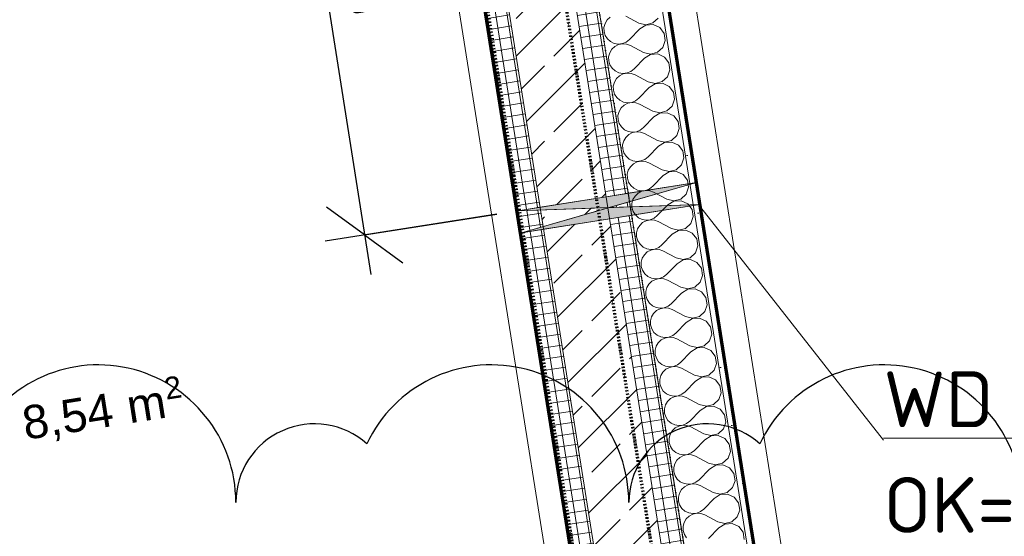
# Model space of a CAD drawing. Header units: millimetres. Extents: x 1523 to 74423, y -42059 to 10268.
# Tile 39 of 77: x 39828 to 42036, y -24454 to -23295. Entities that reach past the tile are written whole.
import ezdxf

# ---------------------------------------------------------------- set-up
doc = ezdxf.new("R2010")
doc.units = ezdxf.units.MM
for name, pattern in [('_Projekt 07 -  _  -  _  -  _  -', [7.5, 3.5, -2, 0, -2]), ('CAx_nichtHalbton', [20001.0584, 10000, -0.5292, 10000, -0.5292]), ('IMPORT-STRICHPUNKT _7_', [20, 10, -5, 0, -5])]:
    doc.linetypes.add(name, pattern=pattern)
for name, color, linetype, lineweight, true_color in [('90 A--Achsraster _1_50_', 7, 'IMPORT-STRICHPUNKT _7_', 13, 0x656565), ('AD', 1, 'Continuous', 13, 0xff0000), ('G-____-REVC-OTLN', 1, 'Continuous', 25, 0xff0000), ('Neubau_10 A--Wand innen _tragend_', 7, 'Continuous', 13, 0x656565), ('Neubau_20 A--Gründungsbelag', 7, 'Continuous', 13, 0x656565), ('Neubau_80 A--Raum', 7, 'Continuous', 13, 0x656565), ('Sockelbeschichtung Sprühnebel', 7, 'Continuous', 13, 0x656565), ('Xref_706_5_--_ÜP_-1_000_16_Übersichtsplan UG_IFC 2025_01_13_dwg', 7, 'Continuous', 13, 0x767676), ('XX', 7, 'Continuous', 18, 0x804040)]:
    doc.layers.add(name, color=color, linetype=linetype, lineweight=lineweight, true_color=true_color)
for name, color, linetype, lineweight in [('AD_Detail', 7, 'Continuous', 13), ('Ax-50_BM-Bem', 7, 'Continuous', 9), ('Ax_BM-Bem', 7, 'Continuous', 9), ('GB_HLS-OBJ', 7, 'Continuous', 18), ('M-EQPM-___-IDEN', 7, 'Continuous', 9)]:
    doc.layers.add(name, color=color, linetype=linetype, lineweight=lineweight)
doc.styles.add('Arial', font='arial.ttf', dxfattribs={"height": 75})
doc.styles.add('Arial_1', font='arial.ttf', dxfattribs={"height": 49.5})
doc.styles.add('ISOCPEUR', font='isocpeur.ttf', dxfattribs={"height": 125})
doc.styles.add('ISOCPEUR_2', font='isocpeur.ttf', dxfattribs={"height": 90})
doc.dimstyles.new('KI_1_8_mm_Isocpeur__cm_m__Aufrundung_auf_5_mm_ELT_Gesamtbemaßung_1', dxfattribs={"dimscale": 304.8, "dimtxt": 89.638306, "dimasz": 0.492126, "dimexe": 0.295276, "dimexo": 0.0625, "dimgap": 0.049213, "dimtad": 1, "dimlfac": 0.001, "dimrnd": 0.005, "dimzin": 0, "dimdsep": 46, "dimtxsty": 'ISOCPEUR_2', "dimblk1": 'OBLIQUE', "dimblk2": 'OBLIQUE', "dimsah": 1, "dimcen": 0.09, "dimdle": 0.295276, "dimadec": 0, "dimazin": 0, "dimtfac": 1, "dimtdec": 4, "dimtix": 1, "dimtmove": 0, "dimatfit": 3, "dimfxl": 0.984252, "dimfxlon": 1, "dimtvp": 1, "dimtfill": 1, "dimtolj": 1, "dimtzin": 0, "dimlwd": 25, "dimlwe": 25, "dimarcsym": 2})
pattern_1 = [(185.336, (0, 0), (-2.324905, 24.8916616), []), (275.336, (0, 0), (24.8916616, 2.324905), [])]

# ---------------------------------------------------------------- blocks, each defined once
blk = doc.blocks.new('SuD_WD_RB Allgemein - SuD_WD_RB Allgemein-38426181-SuD_-1UG gesamt Plot  - Blatt 1')
at = {"layer": 'AD', "lineweight": 18}
blk.add_hatch(color=256, dxfattribs=at).paths.add_polyline_path([(0, -25), (-202.5, 0), (-405, -25), (-7.9, -25)])
at = {"layer": 'AD_Detail', "lineweight": 18, "true_color": 0xff0000}
blk.add_hatch(color=1, dxfattribs=at).paths.add_polyline_path([(0, 25), (-405, 25), (-202.5, 0)])
at = {"layer": 'AD', "color": 7}
for p, q in [((-405, -25), (0, 25)), ((-405, 25), (0, -25)), ((-405, -25), (-405, 25)), ((-405, 25), (0, 25)), ((0, 25), (0, -25)), ((0, -25), (-405, -25))]:
    blk.add_line(p, q, dxfattribs=at)
at = {"layer": 'AD_Detail'}
for p, q in [((0, 25), (-405, 25)), ((-405, 25), (-202.5, 0)), ((-202.5, 0), (0, 25)), ((-202.5, 0), (-405, -25)), ((0, -25), (-202.5, 0)), ((-405, -25), (0, -25))]:
    blk.add_line(p, q, dxfattribs=at)
blk = doc.blocks.new('Xref_706_5_--_ÜP_-1_000_11_Übersichtsplan UG_IFC 2024_09_30_dwg__X82-41959648-SuD_-1UG gesamt Plot  - Blatt 1')
at = {"layer": 'Neubau_10 A--Wand innen _tragend_', "color": 9, "true_color": 0xcbcbcb, "flags": 128}
for points in [[(14456.9, -89103.8), (14461.7, -89111.7), (14464.2, -89120.5), (14464.2, -89129.7), (14461.7, -89138.6), (14456.8, -89146.4), (14450, -89152.6), (14441.8, -89156.7), (14432.7, -89158.4), (14423.6, -89157.5), (14415, -89154.2), (14407.6, -89148.7), (14402.1, -89141.3), (14398.7, -89132.8), (14397.9, -89123.6), (14399.5, -89114.6), (14403.6, -89106.3), (14422.3, -89078.8), (14427.9, -89063.5), (14425.6, -89047.4), (14416, -89034.3), (14401.4, -89027.3), (14385.2, -89028.1), (14371.2, -89036.4), (14362.9, -89050.4), (14362.1, -89066.6), (14369.1, -89081.2), (14390.3, -89106.9)], [(14523.5, -89100.7), (14528.3, -89108.6), (14530.8, -89117.4), (14530.8, -89126.6), (14528.2, -89135.5), (14523.4, -89143.3), (14516.6, -89149.5), (14508.4, -89153.6), (14499.3, -89155.2), (14490.2, -89154.4), (14481.6, -89151.1), (14474.2, -89145.6), (14468.7, -89138.2), (14465.3, -89129.7), (14464.5, -89120.5), (14466.1, -89111.5), (14470.2, -89103.2), (14488.9, -89075.6), (14494.5, -89060.4), (14492.2, -89044.3), (14482.6, -89031.2), (14468, -89024.2), (14451.8, -89025), (14437.8, -89033.3), (14429.5, -89047.2), (14428.7, -89063.5), (14435.7, -89078.1), (14456.9, -89103.8)], [(14590.1, -89097.6), (14594.9, -89105.5), (14597.4, -89114.3), (14597.4, -89123.5), (14594.8, -89132.4), (14590, -89140.2), (14583.2, -89146.4), (14575, -89150.5), (14565.9, -89152.1), (14556.8, -89151.3), (14548.2, -89148), (14540.8, -89142.5), (14535.3, -89135.1), (14531.9, -89126.6), (14531.1, -89117.4), (14532.7, -89108.4), (14536.8, -89100.1), (14555.5, -89072.5), (14561.1, -89057.3), (14558.8, -89041.2), (14549.2, -89028.1), (14534.6, -89021.1), (14518.3, -89021.9), (14504.4, -89030.2), (14496.1, -89044.1), (14495.3, -89060.4), (14502.3, -89075), (14523.5, -89100.7)], [(14656.7, -89094.5), (14661.5, -89102.4), (14664, -89111.2), (14664, -89120.4), (14661.4, -89129.2), (14656.6, -89137.1), (14649.8, -89143.3), (14641.5, -89147.4), (14632.5, -89149), (14623.4, -89148.2), (14614.8, -89144.9), (14607.4, -89139.4), (14601.9, -89132), (14598.5, -89123.5), (14597.7, -89114.3), (14599.3, -89105.3), (14603.4, -89097), (14622.1, -89069.4), (14627.7, -89054.2), (14625.4, -89038.1), (14615.8, -89025), (14601.2, -89018), (14584.9, -89018.8), (14571, -89027.1), (14562.7, -89041), (14561.9, -89057.3), (14568.9, -89071.9), (14590.1, -89097.6)], [(14716.4, -89140.2), (14708.1, -89144.2), (14699.1, -89145.9), (14689.9, -89145.1), (14681.4, -89141.8), (14674, -89136.3), (14668.5, -89128.9), (14665.1, -89120.4), (14664.3, -89111.2), (14665.9, -89102.2), (14670, -89093.9), (14688.7, -89066.3), (14694.3, -89051.1), (14692, -89035), (14682.4, -89021.9), (14667.8, -89014.9), (14651.5, -89015.7), (14637.6, -89024), (14629.2, -89037.9), (14628.5, -89054.2), (14635.4, -89068.8), (14656.7, -89094.5)], [(14734.4, -89011.8), (14718.1, -89012.6), (14704.2, -89020.9), (14695.8, -89034.8), (14695.1, -89051.1), (14702, -89065.7), (14723.3, -89091.4)], [(13990.7, -89125.6), (13995.5, -89133.4), (13998, -89142.2), (13998, -89151.4), (13995.5, -89160.3), (13990.6, -89168.1), (13983.8, -89174.3), (13975.6, -89178.4), (13966.6, -89180.1), (13957.4, -89179.2), (13948.8, -89175.9), (13941.5, -89170.4), (13935.9, -89163.1), (13932.6, -89154.5), (13931.7, -89145.3), (13933.4, -89136.3), (13937.4, -89128), (13956.2, -89100.5), (13961.8, -89085.2), (13959.5, -89069.2), (13949.9, -89056.1), (13935.2, -89049.1), (13919, -89049.8), (13905.1, -89058.1), (13896.7, -89072.1), (13895.9, -89088.3), (13902.9, -89103), (13924.1, -89128.7)], [(14057.3, -89122.5), (14062.1, -89130.3), (14064.6, -89139.1), (14064.6, -89148.3), (14062.1, -89157.2), (14057.2, -89165), (14050.4, -89171.2), (14042.2, -89175.3), (14033.2, -89177), (14024, -89176.1), (14015.4, -89172.8), (14008.1, -89167.3), (14002.5, -89160), (13999.2, -89151.4), (13998.3, -89142.2), (14000, -89133.2), (14004, -89124.9), (14022.8, -89097.4), (14028.4, -89082.1), (14026.1, -89066), (14016.5, -89053), (14001.8, -89046), (13985.6, -89046.7), (13971.7, -89055), (13963.3, -89069), (13962.5, -89085.2), (13969.5, -89099.9), (13990.7, -89125.6)], [(14123.9, -89119.4), (14128.7, -89127.2), (14131.2, -89136), (14131.2, -89145.2), (14128.7, -89154.1), (14123.8, -89161.9), (14117, -89168.1), (14108.8, -89172.2), (14099.8, -89173.9), (14090.6, -89173), (14082, -89169.7), (14074.7, -89164.2), (14069.1, -89156.9), (14065.8, -89148.3), (14064.9, -89139.1), (14066.6, -89130.1), (14070.6, -89121.8), (14089.4, -89094.3), (14095, -89079), (14092.7, -89062.9), (14083.1, -89049.9), (14068.4, -89042.9), (14052.2, -89043.6), (14038.2, -89051.9), (14029.9, -89065.9), (14029.1, -89082.1), (14036.1, -89096.8), (14057.3, -89122.5)], [(14190.5, -89116.3), (14195.3, -89124.1), (14197.8, -89132.9), (14197.8, -89142.1), (14195.3, -89151), (14190.4, -89158.8), (14183.6, -89165), (14175.4, -89169.1), (14166.3, -89170.8), (14157.2, -89169.9), (14148.6, -89166.6), (14141.3, -89161.1), (14135.7, -89153.7), (14132.4, -89145.2), (14131.5, -89136), (14133.2, -89127), (14137.2, -89118.7), (14156, -89091.2), (14161.5, -89075.9), (14159.3, -89059.8), (14149.7, -89046.8), (14135, -89039.8), (14118.8, -89040.5), (14104.8, -89048.8), (14096.5, -89062.8), (14095.7, -89079), (14102.7, -89093.6), (14123.9, -89119.4)], [(14257.1, -89113.1), (14261.9, -89121), (14264.4, -89129.8), (14264.4, -89139), (14261.9, -89147.9), (14257, -89155.7), (14250.2, -89161.9), (14242, -89166), (14232.9, -89167.7), (14223.8, -89166.8), (14215.2, -89163.5), (14207.9, -89158), (14202.3, -89150.6), (14199, -89142.1), (14198.1, -89132.9), (14199.8, -89123.9), (14203.8, -89115.6), (14222.6, -89088.1), (14228.1, -89072.8), (14225.9, -89056.7), (14216.2, -89043.6), (14201.6, -89036.7), (14185.4, -89037.4), (14171.4, -89045.7), (14163.1, -89059.7), (14162.3, -89075.9), (14169.3, -89090.5), (14190.5, -89116.3)], [(14323.7, -89110), (14328.5, -89117.9), (14331, -89126.7), (14331, -89135.9), (14328.5, -89144.8), (14323.6, -89152.6), (14316.8, -89158.8), (14308.6, -89162.9), (14299.5, -89164.6), (14290.4, -89163.7), (14281.8, -89160.4), (14274.5, -89154.9), (14268.9, -89147.5), (14265.6, -89139), (14264.7, -89129.8), (14266.3, -89120.8), (14270.4, -89112.5), (14289.2, -89085), (14294.7, -89069.7), (14292.5, -89053.6), (14282.8, -89040.5), (14268.2, -89033.5), (14252, -89034.3), (14238, -89042.6), (14229.7, -89056.6), (14228.9, -89072.8), (14235.9, -89087.4), (14257.1, -89113.1)], [(14390.3, -89106.9), (14395.1, -89114.8), (14397.6, -89123.6), (14397.6, -89132.8), (14395.1, -89141.7), (14390.2, -89149.5), (14383.4, -89155.7), (14375.2, -89159.8), (14366.1, -89161.5), (14357, -89160.6), (14348.4, -89157.3), (14341, -89151.8), (14335.5, -89144.4), (14332.2, -89135.9), (14331.3, -89126.7), (14332.9, -89117.7), (14337, -89109.4), (14355.7, -89081.9), (14361.3, -89066.6), (14359, -89050.5), (14349.4, -89037.4), (14334.8, -89030.4), (14318.6, -89031.2), (14304.6, -89039.5), (14296.3, -89053.5), (14295.5, -89069.7), (14302.5, -89084.3), (14323.7, -89110)], [(13591.2, -89144.2), (13596, -89152), (13598.5, -89160.9), (13598.5, -89170.1), (13595.9, -89178.9), (13591.1, -89186.7), (13584.3, -89192.9), (13576, -89197), (13567, -89198.7), (13557.8, -89197.9), (13549.3, -89194.5), (13541.9, -89189), (13536.4, -89181.7)], [(13537.9, -89146.7), (13556.6, -89119.1), (13562.2, -89103.8), (13559.9, -89087.8), (13550.3, -89074.7)], [(13657.7, -89141.1), (13662.6, -89148.9), (13665.1, -89157.8), (13665, -89167), (13662.5, -89175.8), (13657.7, -89183.6), (13650.9, -89189.8), (13642.6, -89193.9), (13633.6, -89195.6), (13624.4, -89194.8), (13615.9, -89191.4), (13608.5, -89185.9), (13603, -89178.6), (13599.6, -89170), (13598.7, -89160.9), (13600.4, -89151.8), (13604.5, -89143.6), (13623.2, -89116), (13628.8, -89100.7), (13626.5, -89084.7), (13616.9, -89071.6), (13602.2, -89064.6), (13586, -89065.3), (13572.1, -89073.7), (13563.7, -89087.6), (13563, -89103.8), (13569.9, -89118.5), (13591.2, -89144.2)], [(13724.3, -89138), (13729.2, -89145.8), (13731.7, -89154.7), (13731.6, -89163.9), (13729.1, -89172.7), (13724.3, -89180.5), (13717.5, -89186.7), (13709.2, -89190.8), (13700.2, -89192.5), (13691, -89191.6), (13682.5, -89188.3), (13675.1, -89182.8), (13669.5, -89175.5), (13666.2, -89166.9), (13665.3, -89157.7), (13667, -89148.7), (13671.1, -89140.5), (13689.8, -89112.9), (13695.4, -89097.6), (13693.1, -89081.6), (13683.5, -89068.5), (13668.8, -89061.5), (13652.6, -89062.2), (13638.7, -89070.6), (13630.3, -89084.5), (13629.6, -89100.7), (13636.5, -89115.4), (13657.7, -89141.1)], [(13790.9, -89134.9), (13795.8, -89142.7), (13798.3, -89151.6), (13798.2, -89160.8), (13795.7, -89169.6), (13790.9, -89177.4), (13784.1, -89183.6), (13775.8, -89187.7), (13766.8, -89189.4), (13757.6, -89188.5), (13749, -89185.2), (13741.7, -89179.7), (13736.1, -89172.4), (13732.8, -89163.8), (13731.9, -89154.6), (13733.6, -89145.6), (13737.7, -89137.4), (13756.4, -89109.8), (13762, -89094.5), (13759.7, -89078.5), (13750.1, -89065.4), (13735.4, -89058.4), (13719.2, -89059.1), (13705.3, -89067.5), (13696.9, -89081.4), (13696.1, -89097.6), (13703.1, -89112.3), (13724.3, -89138)], [(13857.5, -89131.8), (13862.4, -89139.6), (13864.8, -89148.5), (13864.8, -89157.6), (13862.3, -89166.5), (13857.5, -89174.3), (13850.7, -89180.5), (13842.4, -89184.6), (13833.4, -89186.3), (13824.2, -89185.4), (13815.6, -89182.1), (13808.3, -89176.6), (13802.7, -89169.3), (13799.4, -89160.7), (13798.5, -89151.5), (13800.2, -89142.5), (13804.3, -89134.2), (13823, -89106.7), (13828.6, -89091.4), (13826.3, -89075.4), (13816.7, -89062.3), (13802, -89055.3), (13785.8, -89056), (13771.9, -89064.4), (13763.5, -89078.3), (13762.7, -89094.5), (13769.7, -89109.2), (13790.9, -89134.9)], [(13924.1, -89128.7), (13928.9, -89136.5), (13931.4, -89145.3), (13931.4, -89154.5), (13928.9, -89163.4), (13924, -89171.2), (13917.2, -89177.4), (13909, -89181.5), (13900, -89183.2), (13890.8, -89182.3), (13882.2, -89179), (13874.9, -89173.5), (13869.3, -89166.2), (13866, -89157.6), (13865.1, -89148.4), (13866.8, -89139.4), (13870.9, -89131.1), (13889.6, -89103.6), (13895.2, -89088.3), (13892.9, -89072.3), (13883.3, -89059.2), (13868.6, -89052.2), (13852.4, -89052.9), (13838.5, -89061.3), (13830.1, -89075.2), (13829.3, -89091.4), (13836.3, -89106.1), (13857.5, -89131.8)]]:
    blk.add_lwpolyline(points, dxfattribs=at)
blk = doc.blocks.new('Xref_706_5_--_ÜP_-1_000_11_Übersichtsplan UG_IFC 2024_09_30_dwg_Standard-Rastermarker_12-41960565-SuD_-1UG gesamt Plot  - Blatt 1')
at = {"layer": '90 A--Achsraster _1_50_', "color": 9, "true_color": 0xcbcbcb}
blk.add_line((111.6, 0), (28500, 0), dxfattribs=at)
blk = doc.blocks.new('Xref_706_5_--_ÜP_-1_000_11_Übersichtsplan UG_IFC 2024_09_30_dwg_PuMi FF_A-U 002_46-41960496-SuD_-1UG gesamt Plot  - Blatt 1')
at = {"layer": 'Neubau_80 A--Raum', "attachment_point": 1, "rotation": 92.6681, "line_spacing_factor": 0.941778}
for s, insert, char_height, width, style in [('2', (9998.5, -90643.6), 49.5, 46.058, 'Arial_1'), (' m', (10018, -90761.1), 75, 138.65, 'Arial'), ('8,54', (10027.7, -90968.4), 75, 244.244, 'Arial')]:
    blk.add_mtext(s, dxfattribs=dict(at, insert=insert, char_height=char_height, width=width, style=style))
blk = doc.blocks.new('Xref_706_5_--_ÜP_-1_000_16_Übersichtsplan UG_IFC 2025_01_13_dwg-35469238-SuD_-1UG gesamt Plot  - Blatt 1')
at = {"layer": 'Neubau_10 A--Wand innen _tragend_', "true_color": 0xcbcbcb}
h = blk.add_hatch(dxfattribs=at)
h.set_pattern_fill('FP_12', color=9, style=0, pattern_type=2)
h.set_pattern_definition([(86.336, (0, 0), (-86.42598, 5.53439), [0, -50]), (86.336, (-41.615, 27.72), (-86.42598, 5.53439), [0, -50])])
h.paths.add_polyline_path([(20139.4, -88105.8), (20138, -88090.8), (17056.4, -88378.7), (17057.8, -88393.6), (18057.1, -88300.2), (18055.7, -88285.4), (18059, -88300.1), (18105.1, -88295.8), (18105.5, -88280.7), (18106.9, -88295.6), (20137, -88106)])
h = blk.add_hatch(dxfattribs=at)
h.set_pattern_fill('FP_10', color=9, style=0, pattern_type=2)
h.set_pattern_definition(pattern_1)
h.paths.add_polyline_path([(20157, -88294.9), (20152.4, -88245.1), (18119.9, -88435), (18124.6, -88484.8), (20149.2, -88295.7)])
h.paths.add_polyline_path([(18100, -88487.1), (18099.4, -88484.7), (18099.4, -88487.1)])
h.paths.add_polyline_path([(18099.4, -88484.7), (18100.9, -88436.8), (18089.2, -88437.9), (18099.4, -88484.7)])
h.paths.add_polyline_path([(18074.8, -88489.4), (18070.1, -88439.6), (16916.5, -88547.4), (16871.3, -88601.8), (18074.8, -88489.4)])
h = blk.add_hatch(dxfattribs=at)
h.set_pattern_fill('FP_5', color=9, style=0, pattern_type=2)
h.set_pattern_definition([(131.336, (0, 0), (90.10192, 79.25683), []), (131.336, (-45.05, -39.63), (90.10192, 79.25683), [90, -30])])
h.paths.add_polyline_path([(20171, -88444.3), (20157, -88294.9), (18124.6, -88484.8), (18138.5, -88634.1), (20147.3, -88446.5)])
h.paths.add_polyline_path([(18132.3, -88634.7), (18100, -88487.1), (18099.4, -88487.1), (18094.9, -88638.2), (18096.6, -88638)])
h.paths.add_polyline_path([(18088.7, -88638.8), (18074.8, -88489.4), (16871.3, -88601.8), (16735.9, -88765.1), (18082.6, -88639.4)])
h = blk.add_hatch(dxfattribs=at)
h.set_pattern_fill('FP_10', color=9, style=0, pattern_type=2)
h.set_pattern_definition(pattern_1)
h.paths.add_polyline_path([(20175.6, -88494.1), (20171, -88444.3), (18138.5, -88634.1), (18143.2, -88683.9), (20167.8, -88494.8)])
h.paths.add_polyline_path([(18143.1, -88683.9), (18132.3, -88634.7), (18094.9, -88638.2), (18093.4, -88688.6), (18142.7, -88684)])
h.paths.add_polyline_path([(18093.4, -88688.6), (18088.7, -88638.8), (16735.9, -88765.1), (16690.8, -88819.6), (18092.9, -88688.6)])
at = {"layer": 'Neubau_10 A--Wand innen _tragend_', "color": 9, "true_color": 0xcbcbcb, "flags": 128}
for points in [[(14993.5, -88927.9), (16686.2, -88769.8), (22013, -88272.2), (22226.9, -90562.3), (22238.5, -90686.7), (22239.9, -90701.7), (22593.4, -90668.6), (22592, -90653.7), (22580.3, -90529.2), (22333.4, -87885.8), (22318.5, -87887.1), (20138, -88090.8), (18105.5, -88280.7)], [(16940.2, -88264), (16938.8, -88249), (17043.4, -88239.3), (17044.8, -88254.2), (17047.6, -88284.3), (17032.6, -88285.7), (16893.2, -88298.7), (16843.5, -88303.4), (16694.1, -88317.3), (16644.3, -88322), (16641.5, -88291.9), (17029.8, -88255.6), (17041.5, -88380.1), (17042.8, -88395), (22319.9, -87902.1), (22565.4, -90530.6), (22577, -90655.1), (22188.7, -90691.4)], [(22437.6, -90668.1), (22426, -90543.7), (22193.5, -88054.5), (16667.6, -88570.7), (16672.2, -88620.4), (16686.2, -88769.8), (16690.8, -88819.6), (17328.2, -88760)], [(22387.9, -90672.8), (22376.2, -90548.3), (22148.4, -88108.9), (16672.2, -88620.4), (14979.6, -88778.5)], [(17589.2, -88328.9), (18055.7, -88285.3), (18057.1, -88300.3), (18070.1, -88439.6), (18074.8, -88489.4), (18088.7, -88638.8), (18093.4, -88688.6), (18143.2, -88683.9)], [(20175.6, -88494.1), (18143.2, -88683.9), (18138.5, -88634.1), (18124.6, -88484.8), (18119.9, -88435), (18106.9, -88295.6), (18105.5, -88280.7), (18055.7, -88285.3)], [(18093.4, -88688.6), (17626.9, -88732.1), (17622.2, -88682.4), (17608.3, -88533), (17603.6, -88483.2), (17590.6, -88343.8), (17589.2, -88328.9), (17290.5, -88356.8)]]:
    blk.add_lwpolyline(points, dxfattribs=at)
at = {"layer": 'Neubau_20 A--Gründungsbelag', "color": 9, "true_color": 0xcbcbcb, "flags": 128}
for points in [[(13969.1, -56992.6), (15254.1, -70749.9), (15005.2, -70773.1), (15122.3, -72027.7), (15371.3, -72004.4), (16703.5, -86267.3), (16454.6, -86290.6), (16641.5, -88291.9), (16890.4, -88268.6), (16916.5, -88547.4), (22193.5, -88054.5), (22437.6, -90668.1), (22188.7, -90691.4), (22375.7, -92692.7), (22624.6, -92669.4), (23571.2, -102803.9)], [(18077.2, -94557.3), (20505.4, -94712.8), (20112.7, -90508.6), (19926.7, -88517.3), (16939.7, -88796.3), (16963, -89045.2), (16714.1, -89068.5), (16831.2, -90323), (17080.2, -90299.8), (17125.7, -90787.7), (17125.7, -90787.6), (17149, -91036.6), (12469.3, -91473.7), (12725.4, -94214.7)]]:
    blk.add_lwpolyline(points, dxfattribs=at)
at = {"layer": 'Sockelbeschichtung Sprühnebel', "color": 9, "true_color": 0xcbcbcb, "flags": 128}
for points in [[(22552.8, -95234.7), (21913.7, -88392), (16636.6, -88884.9), (13655.8, -56972.6)], [(14105.5, -57001.4), (15333.6, -70149.9), (15413.3, -70142.4), (17110.5, -88313.3), (22387.6, -87820.4), (23085.7, -95294.5), (22931.4, -95308.9), (23637.6, -102869.5), (23263.1, -102839), (23043.5, -100488.1)]]:
    blk.add_lwpolyline(points, dxfattribs=at)
for name, p, rotation in [('Xref_706_5_--_ÜP_-1_000_11_Übersichtsplan UG_IFC 2024_09_30_dwg_Standard-Rastermarker_12-41960565-SuD_-1UG gesamt Plot  - Blatt 1', (33323.2, -87014.9), 185.3362835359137), ('Xref_706_5_--_ÜP_-1_000_11_Übersichtsplan UG_IFC 2024_09_30_dwg__X82-41959648-SuD_-1UG gesamt Plot  - Blatt 1', (0, 0), 2.668141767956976), ('Xref_706_5_--_ÜP_-1_000_11_Übersichtsplan UG_IFC 2024_09_30_dwg_PuMi FF_A-U 002_46-41960496-SuD_-1UG gesamt Plot  - Blatt 1', (4209.9, 571.9), 2.668141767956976)]:
    blk.add_blockref(name, p, dxfattribs=dict(rotation=rotation))
blk = doc.blocks.new('DIMBLOCK8-SuD_-1UG gesamt Plot  - Blatt 1')
at = {"layer": 'Ax-50_BM-Bem', "lineweight": 25}
for p, q in [((40406.6, -22544.8), (40616, -23867)), ((40716.9, -22586.8), (40331.7, -22647.8)), ((40420.6, -22633.7), (40334.8, -22571.4)), ((40420.6, -22633.7), (40716.9, -22586.8)), ((40420.6, -22633.7), (40506.4, -22696.1)), ((40898.2, -23731.2), (40513, -23792.2)), ((40601.9, -23778.1), (40516.1, -23715.8)), ((40601.9, -23778.1), (40898.2, -23731.2)), ((40601.9, -23778.1), (40687.7, -23840.5))]:
    blk.add_line(p, q, dxfattribs=at)
at = {"layer": 'Ax-50_BM-Bem', "color": 0, "lineweight": 25, "insert": (40627.8, -23094.4), "char_height": 90, "width": 220.506, "attachment_point": 1, "rotation": 279.0002, "line_spacing_factor": 1.149209, "style": 'ISOCPEUR_2', "bg_fill": 3, "box_fill_scale": 1.25, "bg_fill_color": 256, "bg_fill_true_color": 13158600, "bg_fill_transparency": 0}
blk.add_mtext('1,16', dxfattribs=at)
blk = doc.blocks.new('_Oblique')
at = {"color": 0, "linetype": 'ByBlock', "lineweight": -2}
blk.add_line((-0.5, -0.5), (0.5, 0.5), dxfattribs=at)
blk = doc.blocks.new('Family - ___-42520987-SuD_-1UG gesamt Plot  - Blatt 1')
at = {"layer": 'G-____-REVC-OTLN'}
for centre, radius, start, end in [((14686.2, -88690.8), 308.4, 83.6681, 238.4594), ((14642.4, -89084.9), 176.2, 131.8578, 263.6681), ((14589, -89566.6), 308.4, 83.6681, 238.4594), ((14545.3, -89960.8), 176.2, 131.8578, 263.6681), ((14491.8, -90442.5), 308.4, 83.6681, 238.4594)]:
    blk.add_arc(centre, radius, start, end, dxfattribs=at)

msp = doc.modelspace()

# ---------------------------------------------------------------- linework, layer by layer
at = {"layer": 'M-EQPM-___-IDEN'}
msp.add_line((41355.844, -23716.661), (41765.166, -24238.547), dxfattribs=at)
at = {"layer": 'XX', "color": 5, "linetype": '_Projekt 07 -  _  -  _  -  _  -', "lineweight": 70, "true_color": 0x0000ff}
msp.add_line((40908.724, -22354.557), (41760.379, -27731.696), dxfattribs=at)
at = {"layer": 'XX', "color": 6, "linetype": '_Projekt 07 -  _  -  _  -  _  -', "lineweight": 70, "true_color": 0xff00ff}
msp.add_line((40751.957, -22480.633), (41565.416, -27616.612), dxfattribs=at)
at = {"layer": 'XX', "color": 7, "linetype": 'CAx_nichtHalbton', "lineweight": 70, "true_color": 0xffffff}
for p, q in [((43214.054, -35454.583), (41164.763, -22515.866)), ((41231.604, -25542.675), (40762.301, -22579.61))]:
    msp.add_line(p, q, dxfattribs=at)

# ---------------------------------------------------------------- block references
at = {"layer": 'GB_HLS-OBJ', "rotation": 188.9935988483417}
msp.add_blockref('SuD_WD_RB Allgemein - SuD_WD_RB Allgemein-38426181-SuD_-1UG gesamt Plot  - Blatt 1', (40949.841, -23748.317), dxfattribs=at)
at = {"layer": 'Xref_706_5_--_ÜP_-1_000_16_Übersichtsplan UG_IFC 2025_01_13_dwg', "color": 9, "true_color": 0xcbcbcb, "rotation": 273.663716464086}
msp.add_blockref('Xref_706_5_--_ÜP_-1_000_16_Übersichtsplan UG_IFC 2025_01_13_dwg-35469238-SuD_-1UG gesamt Plot  - Blatt 1', (128297.139, 0), dxfattribs=at)

# ---------------------------------------------------------------- texts
at = {"layer": 'M-EQPM-___-IDEN', "color": 1, "true_color": 0xff0000, "char_height": 125, "attachment_point": 1, "style": 'ISOCPEUR'}
for s, insert, width in [('\\LWD 5/5 (E)', (41765.166, -24084.185), 1026.16), ('OK= -36', (41765.166, -24321.448), 765.61156)]:
    msp.add_mtext(s, dxfattribs=dict(at, insert=insert, width=width))

# ---------------------------------------------------------------- next in the draw order: dimensions: what is measured, and where the dimension line sits
at = {"layer": 'Ax_BM-Bem', "lineweight": 25}
dim = msp.add_linear_dim(base=(40601.892, -23778.116), p1=(40716.941, -22586.796), p2=(40898.198, -23731.185), angle=279.000211, dimstyle='KI_1_8_mm_Isocpeur__cm_m__Aufrundung_auf_5_mm_ELT_Gesamtbemaßung_1', override={"dimpost": '<>', "dimfxl": 1158.654353}, dxfattribs=at)
dim.commit()
dim.dimension.update_dxf_attribs({"geometry": 'DIMBLOCK8-SuD_-1UG gesamt Plot  - Blatt 1', "text_midpoint": (40570.524, -23196.536)})

# ---------------------------------------------------------------- next in the draw order: block references
at = {"layer": 'G-____-REVC-OTLN', "rotation": 276.3318582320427}
msp.add_blockref('Family - ___-42520987-SuD_-1UG gesamt Plot  - Blatt 1', (128297.139, 0), dxfattribs=at)

doc.saveas('drawing.dxf')
